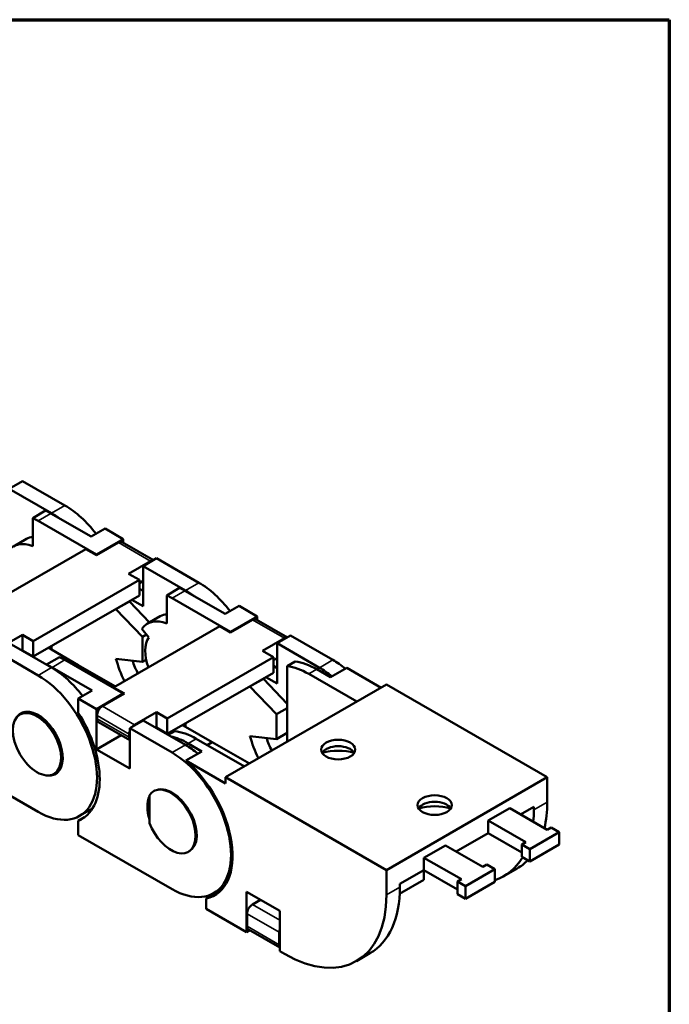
# Model space of a CAD drawing. Header units: millimetres. Extents: x 10 to 410, y -332 to 437.
# Tile 9 of 10: x 353 to 410, y 200 to 287. Entities that reach past the tile are written whole.
import ezdxf

# ---------------------------------------------------------------- set-up
doc = ezdxf.new("R2010")
doc.units = ezdxf.units.MM
doc.layers.get('0').update_dxf_attribs({"lineweight": 25})
for name, color, linetype, lineweight in [('경계(ISO)', 7, 'Continuous', 70), ('외형선(ISO)', 7, 'Continuous', 50), ('좁은 외형선(ISO)', 4, 'Continuous', 35)]:
    doc.layers.add(name, color=color, linetype=linetype, lineweight=lineweight)

# ---------------------------------------------------------------- blocks, each defined once
blk = doc.blocks.new('경계 도면틀')
at = {"layer": '경계(ISO)'}
for p, q in [((230, 287), (410, 287)), ((410, 287), (410, 10))]:
    blk.add_line(p, q, dxfattribs=at)

msp = doc.modelspace()

# ---------------------------------------------------------------- linework, layer by layer
at = {"layer": '외형선(ISO)'}
for p, q in [((351.933, 245.787), (353.111, 246.466)), ((355.657, 243.642), (351.933, 245.787)), ((353.111, 246.466), (356.835, 244.321)), ((354.007, 243.21), (355.138, 243.862)), ((354.007, 243.21), (354.007, 240.74)), ((355.61, 243.615), (359.145, 241.579)), ((359.617, 240.004), (354.478, 242.964)), ((359.145, 241.579), (360.371, 242.284)), ((360.371, 242.284), (361.974, 241.361)), ((352.315, 240.724), (353.447, 241.375)), ((361.974, 241.361), (359.617, 240.004)), ((359.617, 239.95), (361.549, 241.063)), ((364.62, 239.518), (361.882, 241.095)), ((361.974, 241.043), (361.974, 241.361)), ((358.674, 240.493), (349.34, 235.118)), ((358.674, 240.493), (359.617, 239.95)), ((359.617, 240.004), (359.617, 239.95)), ((363.718, 238.999), (364.896, 239.678)), ((364.896, 239.678), (368.62, 237.533)), ((364.378, 239.433), (362.445, 238.32)), ((363.717, 235.457), (363.718, 238.999)), ((367.442, 236.854), (363.718, 238.999)), ((362.445, 238.32), (363.388, 237.777)), ((363.388, 237.777), (354.054, 232.402)), ((363.388, 237.777), (363.388, 236.415)), ((363.718, 237.691), (363.388, 237.501)), ((365.792, 236.422), (366.923, 237.074)), ((363.388, 236.415), (354.054, 231.04)), ((363.718, 236.814), (363.388, 237.004)), ((365.792, 236.422), (365.792, 233.952)), ((367.395, 236.827), (370.93, 234.79)), ((361.331, 235.201), (362.51, 235.88)), ((364.278, 234.038), (362.51, 235.88)), ((362.721, 236.031), (363.717, 235.457)), ((371.402, 233.216), (366.263, 236.175)), ((370.93, 234.79), (372.156, 235.496)), ((372.156, 235.496), (373.759, 234.573)), ((361.331, 235.201), (363.67, 232.764)), ((364.1, 233.936), (365.232, 234.587)), ((373.759, 234.573), (371.402, 233.216)), ((373.759, 234.254), (373.759, 234.573)), ((370.459, 233.704), (361.125, 228.329)), ((370.459, 233.704), (371.402, 233.161)), ((371.402, 233.161), (373.334, 234.274)), ((376.405, 232.73), (373.667, 234.307)), ((351.178, 231.832), (353.111, 232.945)), ((353.111, 232.945), (353.111, 231.583)), ((353.111, 232.945), (354.054, 232.402)), ((364.222, 232.719), (363.609, 233.48)), ((363.67, 232.764), (364.022, 232.967)), ((363.67, 232.764), (363.67, 230.584)), ((371.402, 233.216), (371.402, 233.161)), ((375.503, 232.211), (376.681, 232.89)), ((376.681, 232.89), (380.406, 230.744)), ((355.657, 230.067), (351.933, 232.213)), ((354.054, 232.402), (354.054, 231.04)), ((355.656, 231.657), (355.656, 231.962)), ((376.163, 232.645), (374.23, 231.532)), ((375.503, 228.668), (375.503, 232.211)), ((379.227, 230.066), (375.503, 232.211)), ((350.754, 231.534), (354.478, 229.389)), ((353.068, 231.558), (353.111, 231.583)), ((353.111, 231.583), (354.054, 231.04)), ((356.364, 230.993), (355.233, 230.341)), ((355.386, 231.807), (355.656, 231.652)), ((358.013, 230.3), (355.656, 231.657)), ((375.173, 230.989), (365.839, 225.614)), ((374.23, 231.532), (375.173, 230.989)), ((375.173, 230.989), (375.173, 229.627)), ((355.233, 230.341), (355.233, 230.312)), ((361.974, 227.786), (356.835, 230.746)), ((358.013, 230.3), (357.812, 230.184)), ((361.279, 228.418), (358.013, 230.3)), ((363.67, 230.584), (361.331, 230.841)), ((363.67, 230.584), (363.99, 230.768)), ((375.503, 230.903), (375.173, 230.713)), ((375.503, 230.026), (375.173, 230.216)), ((377.105, 230.606), (376.398, 230.199)), ((376.398, 230.199), (376.398, 223.553)), ((355.704, 230.095), (359.239, 228.058)), ((375.173, 229.627), (365.839, 224.252)), ((378.283, 229.523), (382.524, 227.081)), ((380.21, 229.229), (378.991, 229.931)), ((381.624, 230.043), (380.21, 229.229)), ((384.646, 228.303), (381.624, 230.043)), ((385.119, 228.575), (370.977, 220.432)), ((373.117, 228.413), (374.295, 229.091)), ((373.117, 228.413), (375.455, 225.976)), ((376.398, 226.9), (374.295, 229.091)), ((374.506, 229.243), (375.503, 228.668)), ((399.261, 220.432), (385.119, 228.575)), ((359.239, 228.058), (358.014, 227.352)), ((359.617, 226.429), (361.974, 227.786)), ((362.068, 227.786), (360.135, 226.673)), ((361.125, 228.329), (362.068, 227.786)), ((361.125, 228.329), (361.125, 228.275)), ((361.974, 227.786), (361.974, 227.732)), ((358.014, 227.352), (359.617, 226.429)), ((358.014, 227.352), (358.014, 226.109)), ((353.299, 226.177), (352.886, 225.939)), ((359.616, 222.887), (359.617, 226.429)), ((359.664, 225.857), (359.664, 225.584)), ((362.964, 225.044), (364.896, 226.157)), ((364.896, 226.157), (364.896, 224.795)), ((364.896, 226.157), (365.839, 225.614)), ((375.455, 225.976), (376.398, 226.518)), ((375.455, 225.976), (375.455, 223.796)), ((359.802, 225.278), (362.539, 223.702)), ((363.718, 225.424), (362.539, 224.746)), ((367.442, 223.279), (363.718, 225.424)), ((365.839, 225.614), (365.839, 224.252)), ((367.172, 225.019), (367.441, 224.864)), ((367.441, 224.869), (367.441, 225.174)), ((361.786, 224.136), (359.616, 222.887)), ((362.492, 224.228), (362.492, 223.955)), ((362.539, 224.746), (366.263, 222.601)), ((362.539, 224.746), (362.539, 221.203)), ((364.853, 224.77), (364.896, 224.795)), ((364.896, 224.795), (365.839, 224.252)), ((366.498, 224.498), (365.912, 224.16)), ((369.798, 223.511), (367.441, 224.869)), ((375.455, 223.796), (376.398, 224.338)), ((367.677, 223.416), (368.896, 222.713)), ((368.384, 223.823), (372.625, 221.381)), ((369.798, 223.511), (369.361, 223.26)), ((373.061, 221.632), (369.798, 223.511)), ((375.455, 223.796), (373.116, 224.053)), ((362.539, 221.203), (359.616, 222.887)), ((368.896, 222.713), (367.482, 221.899)), ((354.477, 217.399), (346.227, 222.151)), ((370.977, 219.887), (367.482, 221.899)), ((356.293, 220.978), (355.88, 220.74)), ((385.119, 212.288), (370.977, 220.432)), ((370.977, 220.432), (370.977, 219.887)), ((385.119, 212.288), (399.261, 220.432)), ((399.261, 218.251), (399.261, 220.432)), ((364.283, 218.875), (364.283, 216.399)), ((364.732, 219.263), (364.638, 219.209)), ((359.257, 217.684), (358.137, 217.039)), ((359.028, 217.552), (359.128, 217.494)), ((395.961, 217.714), (394.075, 216.628)), ((399.261, 215.814), (395.961, 217.714)), ((398.082, 217.845), (396.908, 217.169)), ((398.082, 217.573), (398.082, 217.845)), ((358.574, 216.929), (358.013, 216.606)), ((358.013, 216.606), (358.013, 215.362)), ((394.075, 216.628), (394.075, 215.538)), ((394.075, 216.628), (397.375, 214.728)), ((394.075, 215.538), (391.251, 213.911)), ((394.075, 215.538), (397.022, 213.841)), ((397.729, 214.117), (400.322, 215.61)), ((399.615, 216.017), (399.261, 215.814)), ((400.322, 215.61), (399.615, 216.017)), ((400.322, 214.52), (400.322, 215.61)), ((366.262, 210.611), (358.013, 215.362)), ((397.375, 214.728), (397.022, 214.524)), ((367.815, 213.961), (367.699, 213.894)), ((390.304, 214.456), (388.419, 213.37)), ((390.304, 214.456), (393.604, 212.556)), ((397.022, 213.434), (397.022, 214.524)), ((397.022, 214.524), (397.729, 214.117)), ((397.729, 213.027), (400.322, 214.52)), ((397.729, 213.027), (397.729, 214.117)), ((388.419, 213.37), (388.419, 212.28)), ((391.718, 211.47), (388.419, 213.37)), ((397.022, 213.434), (397.729, 213.027)), ((385.119, 210.108), (385.119, 212.288)), ((388.419, 212.28), (386.297, 211.059)), ((391.365, 210.584), (388.419, 212.28)), ((388.419, 211.425), (388.419, 212.28)), ((394.665, 212.352), (392.072, 210.859)), ((393.604, 212.556), (393.958, 212.76)), ((393.958, 212.76), (394.665, 212.352)), ((394.665, 211.262), (394.665, 212.352)), ((396.625, 212.433), (395.447, 211.754)), ((388.419, 211.425), (386.282, 210.195)), ((391.365, 211.266), (391.718, 211.47)), ((391.365, 210.176), (391.365, 211.266)), ((392.072, 210.859), (391.365, 211.266)), ((394.665, 211.262), (392.072, 209.769)), ((369.273, 209.791), (370.646, 210.582)), ((370.786, 210.748), (369.922, 210.251)), ((372.815, 206.837), (372.815, 210.38)), ((372.815, 210.38), (375.738, 208.697)), ((386.297, 211.059), (386.297, 210.786)), ((392.072, 209.769), (392.072, 210.859)), ((369.273, 208.877), (369.273, 209.791)), ((369.893, 210.148), (369.816, 210.193)), ((374.045, 209.671), (373.334, 209.262)), ((374.041, 209.674), (374.041, 209.669)), ((392.072, 209.769), (391.365, 210.176)), ((372.815, 206.837), (369.273, 208.877)), ((375.738, 208.697), (375.738, 205.154)), ((372.862, 207.355), (372.862, 208.445)), ((373.092, 206.996), (372.815, 206.837)), ((375.738, 205.473), (373.001, 207.049)), ((375.691, 205.726), (375.691, 206.816)), ((376.162, 204.91), (375.738, 205.154)), ((383.662, 204.967), (382.483, 204.289))]:
    msp.add_line(p, q, dxfattribs=at)
for centre, major_axis, ratio, start_param, end_param in [((356.835, 238.326), (3.66, -6.355), 0.578093, 1.799941, 2.358007), ((354.478, 236.969), (-3.66, 6.355), 0.578093, 5.4996, 5.590635), ((355.609, 237.62), (3.66, -6.355), 0.578093, 2.358007, 2.449042), ((355.656, 237.647), (-3.66, 6.355), 0.578093, 5.364911, 5.4996), ((355.609, 237.62), (-2.162, 3.755), 0.578093, 6.050005, 6.283185), ((354.478, 236.969), (-2.162, 3.755), 0.578093, 5.65406, 6.546798), ((361.549, 240.518), (0.333, 0.578), 0.578024, 0, 0.783525), ((364.378, 238.888), (0.333, 0.578), 0.578024, 0.333329, 0.783525), ((367.394, 230.832), (3.66, -6.355), 0.578093, 2.358007, 2.449042), ((368.62, 231.538), (3.66, -6.355), 0.578093, 1.799941, 2.358007), ((366.263, 230.18), (-3.66, 6.355), 0.578093, 5.4996, 5.590635), ((367.441, 230.859), (-3.66, 6.355), 0.578093, 5.364911, 5.4996), ((367.441, 230.859), (-3.726, 6.47), 0.578093, 0.413462, 0.422004), ((366.263, 230.18), (3.726, -6.47), 0.578093, 3.555055, 3.563597), ((367.394, 230.832), (-2.162, 3.755), 0.578093, 6.050005, 6.283185), ((366.263, 230.18), (-2.162, 3.755), 0.578093, 5.65406, 6.546798), ((373.334, 233.729), (0.333, 0.578), 0.578024, 0, 0.783525), ((366.263, 230.18), (-1.663, 2.889), 0.578093, 0.263612, 1.27869), ((376.163, 232.1), (0.333, 0.578), 0.578024, 0.333329, 0.783525), ((355.656, 237.647), (3.66, -6.355), 0.578093, 5.4996, 5.54083), ((356.835, 224.751), (-3.66, 6.355), 0.578093, 5.4996, 5.590635), ((355.703, 224.1), (3.66, -6.355), 0.578093, 2.358007, 2.449042), ((366.263, 230.18), (3.726, -6.47), 0.578093, 4.294011, 4.583474), ((367.441, 230.859), (-3.726, 6.47), 0.578093, 1.275419, 1.441881), ((378.283, 223.528), (3.66, -6.355), 0.578093, 2.358128, 2.730297), ((378.991, 223.935), (-3.66, 6.355), 0.578093, 5.499721, 5.871889), ((380.405, 224.749), (3.66, -6.355), 0.578093, 2.144289, 2.358007), ((354.478, 223.394), (3.66, -6.355), 0.578093, 5.4996, 8.641193), ((355.656, 224.072), (-3.66, 6.355), 0.578093, 4.941533, 5.4996), ((379.226, 224.071), (-3.66, 6.355), 0.578093, 5.285882, 5.4996), ((378.048, 223.392), (3.726, -6.47), 0.578093, 3.555055, 3.563597), ((379.226, 224.071), (-3.726, 6.47), 0.578093, 0.413462, 0.422004), ((360.135, 226.128), (-0.333, -0.578), 0.578024, 3.925118, 5.495914), ((354.478, 223.394), (-1.53, 2.658), 0.578093, 2.750639, 6.674139), ((354.478, 223.394), (3.826, -6.644), 0.578093, 6.210049, 7.930744), ((360.135, 225.856), (-0.333, -0.578), 0.578024, 5.495914, 6.283185), ((362.964, 224.499), (0.333, 0.578), 0.578024, 0.783525, 1.233721), ((362.964, 224.499), (0.333, 0.578), 0.578024, 1.903267, 2.354321), ((368.384, 217.827), (3.66, -6.355), 0.578093, 2.358128, 2.730297), ((367.441, 230.859), (3.66, -6.355), 0.578093, 5.4996, 5.54083), ((362.963, 224.227), (-0.333, -0.578), 0.578024, 5.495914, 5.946968), ((367.677, 217.42), (3.66, -6.355), 0.578093, 2.358128, 2.66021), ((367.441, 217.284), (-3.66, 6.355), 0.578093, 5.285882, 5.4996), ((378.048, 223.392), (3.726, -6.47), 0.578093, 4.294011, 4.583033), ((379.226, 224.071), (-3.726, 6.47), 0.578093, 1.275419, 1.441441), ((366.263, 216.606), (3.66, -6.355), 0.578093, 5.4996, 8.641193), ((380.876, 222.302), (1.5, 0), 0.575862, 0.337641, 2.803952), ((380.876, 220.967), (3.133, 0), 0.575862, 1.104328, 2.037265), ((366.263, 216.606), (3.759, -6.528), 0.578093, 6.100274, 8.410372), ((366.168, 216.552), (1.53, -2.658), 0.578093, 4.4454, 9.695635), ((366.263, 216.606), (-1.53, 2.658), 0.578093, 0.367375, 1.207288), ((389.361, 217.416), (1.5, 0), 0.575862, 0.337641, 2.803952), ((390.304, 223.409), (-6.321, 10.977), 0.578093, 3.691274, 3.928925), ((366.263, 216.606), (1.53, -2.658), 0.578093, 6.269125, 7.760371), ((389.361, 216.081), (3.133, 0), 0.575862, 1.104328, 2.037265), ((389.126, 222.731), (6.321, -10.977), 0.578093, 0.682793, 0.787332), ((389.126, 222.731), (6.321, -10.977), 0.578093, 6.166453, 6.594045), ((390.304, 223.409), (6.321, -10.977), 0.578093, 0, 0.156622), ((377.341, 215.944), (6.321, -10.977), 0.578093, 0, 0.787332), ((376.162, 215.265), (6.321, -10.977), 0.578093, 5.499721, 7.070517), ((373.334, 208.717), (0.333, 0.578), 0.578093, 0.783464, 2.354261), ((373.334, 207.626), (-0.333, -0.578), 0.578093, 5.495853, 6.283185), ((376.162, 207.088), (-0.333, -0.578), 0.578093, 5.044827, 5.495853), ((376.162, 205.998), (-0.333, -0.578), 0.578093, 5.495853, 5.94688)]:
    msp.add_ellipse(centre, major_axis=major_axis, ratio=ratio, start_param=start_param, end_param=end_param, dxfattribs=at)
for centre, major_axis, ratio in [((354.383, 223.339), (-1.497, 2.6), 0.578093), ((380.876, 222.875), (-1.5, 0), 0.575862), ((389.361, 217.988), (-1.5, 0), 0.575862)]:
    msp.add_ellipse(centre, major_axis=major_axis, ratio=ratio, dxfattribs=at)
at = {"layer": '좁은 외형선(ISO)'}
for p, q in [((355.657, 243.642), (356.835, 244.321)), ((354.478, 242.964), (355.61, 243.615)), ((364.378, 239.433), (361.549, 241.063)), ((367.442, 236.854), (368.62, 237.533)), ((366.263, 236.175), (367.395, 236.827)), ((376.163, 232.645), (373.334, 234.274)), ((356.835, 230.746), (355.704, 230.095)), ((379.227, 230.066), (380.406, 230.744)), ((355.657, 230.067), (354.478, 229.389)), ((378.283, 229.523), (378.991, 229.931)), ((362.964, 225.044), (360.135, 226.673)), ((359.664, 225.857), (362.492, 224.228)), ((362.492, 223.955), (359.664, 225.584)), ((367.442, 223.279), (366.263, 222.601)), ((368.384, 223.823), (367.677, 223.416)), ((399.261, 218.251), (398.082, 217.573)), ((386.297, 210.786), (385.119, 210.108)), ((373.334, 209.262), (375.738, 207.877)), ((375.691, 206.816), (372.862, 208.445)), ((372.862, 207.355), (375.691, 205.726))]:
    msp.add_line(p, q, dxfattribs=at)
msp.add_ellipse((366.263, 216.606), major_axis=(-1.53, 2.658), ratio=0.578093, start_param=4.618679, end_param=6.283185, dxfattribs=at)

# ---------------------------------------------------------------- block references
msp.add_blockref('경계 도면틀', (0, 0))

doc.saveas('drawing.dxf')
